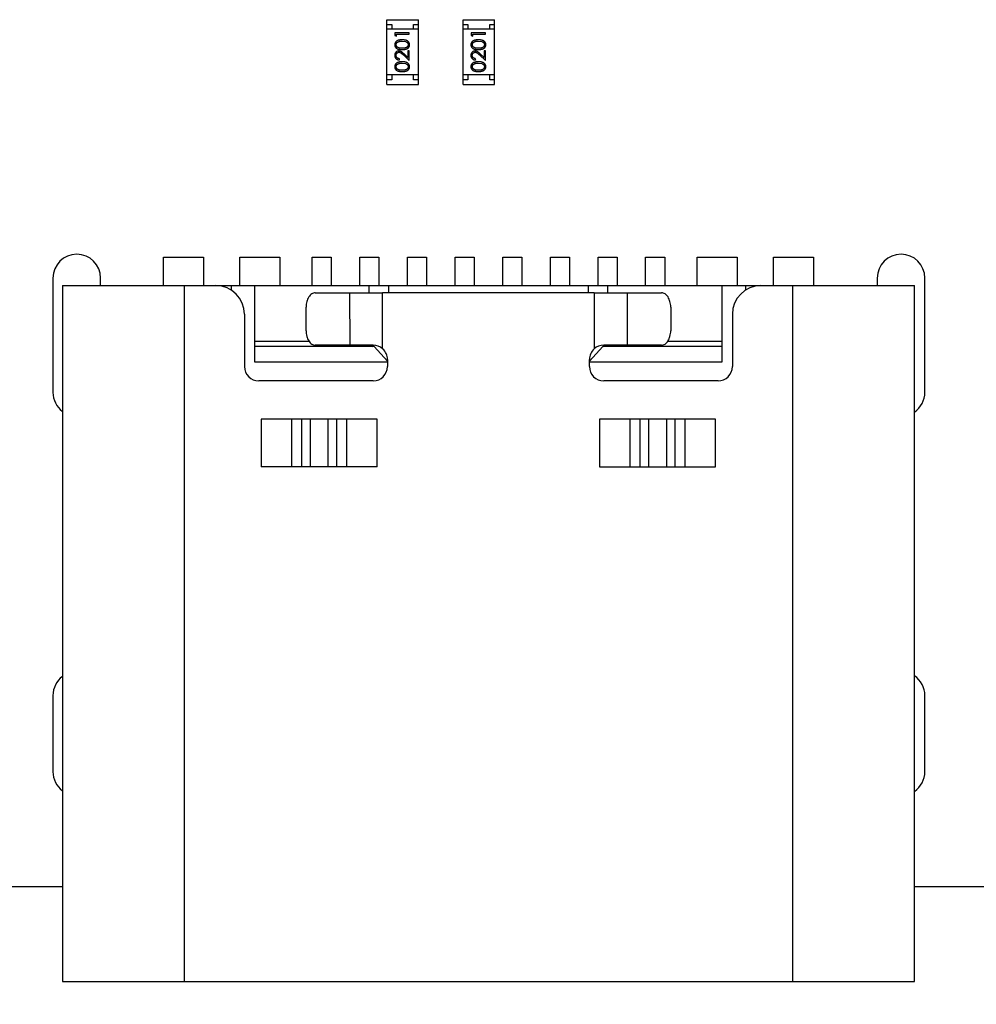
# Model space of a CAD drawing. Header units: inches. Extents: x -13 to 240, y -18 to 126.
# Tile 32 of 112: x 193 to 203, y 23 to 34. Entities that reach past the tile are written whole.
import ezdxf

# ---------------------------------------------------------------- set-up
doc = ezdxf.new("R2010")
doc.units = ezdxf.units.IN
doc.header["$LTSCALE"] = 1.21
doc.header["$MEASUREMENT"] = 0
doc.header["$PDMODE"] = 3
doc.header["$PDSIZE"] = 0.3125
doc.layers.get('0').update_dxf_attribs({"linetype": 'CONTINUOUS'})
doc.layers.get('Defpoints').update_dxf_attribs({"linetype": 'CONTINUOUS'})
doc.layers.add('DIM', color=3, linetype='CONTINUOUS')
doc.styles.get("Standard").update_dxf_attribs({"font": 'txt', "width": 0.8})
doc.dimstyles.get("Standard").update_dxf_attribs({"dimtxt": 0.15625, "dimasz": 0.1875, "dimexe": 0.125, "dimexo": 0.0625, "dimgap": 0.09, "dimtad": 0, "dimtih": 1, "dimtoh": 1, "dimzin": 4, "dimdsep": 46, "dimtxsty": 'Standard', "dimblk": '_FILLED', "dimblk1": '_FILLED', "dimblk2": '_FILLED', "dimcen": 0.09, "dimazin": 1, "dimtp": 0.01, "dimtm": 0.01, "dimtfac": 1, "dimtofl": 0, "dimtmove": 0, "dimatfit": 3, "dimldrblk": '_FILLED', "dimfxl": 1, "dimtolj": 1, "dimtzin": 4, "dimarcsym": 0})

# ---------------------------------------------------------------- blocks, each defined once
blk = doc.blocks.new('_FILLED')
at = {"color": 0, "linetype": 'ByBlock'}
blk.add_solid([(0, 0), (-1, 0.1667), (-1, -0.1667)], dxfattribs=at)
blk = doc.blocks.new('*D60')
at = {"layer": 'Defpoints', "color": 0}
for p in [(188.056, 24.716), (208.056, 24.716), (188.056, 12.773)]:
    blk.add_point(p, dxfattribs=at)
at = {"layer": 'DIM', "color": 0, "lineweight": -2}
for p, q in [((188.056, 24.654), (188.056, 12.648)), ((208.056, 24.654), (208.056, 12.648)), ((190.056, 12.773), (195.166, 12.773)), ((206.056, 12.773), (200.946, 12.773))]:
    blk.add_line(p, q, dxfattribs=at)
at = {"layer": 'DIM', "color": 0, "lineweight": -2, "xscale": 2, "yscale": 2, "zscale": 2, "rotation": 180}
blk.add_blockref('_FILLED', (188.056, 12.773), dxfattribs=at)
at = {"layer": 'DIM', "color": 0, "lineweight": -2, "xscale": 2, "yscale": 2, "zscale": 2}
blk.add_blockref('_FILLED', (208.056, 12.773), dxfattribs=at)
at = {"layer": 'DIM', "color": 0, "insert": (198.056, 12.773), "char_height": 2, "attachment_point": 5}
blk.add_mtext('\\A1;20.00', dxfattribs=at)

msp = doc.modelspace()

# ---------------------------------------------------------------- linework, layer by layer
at = {"color": 7, "linetype": 'Continuous'}
for p, q in [((197.012, 32.876), (197.012, 33.556)), ((197.012, 33.556), (197.342, 33.556)), ((197.012, 33.506), (197.062, 33.506)), ((197.062, 33.506), (197.062, 33.456)), ((197.292, 33.456), (197.292, 33.506)), ((197.292, 33.506), (197.342, 33.506)), ((197.342, 32.876), (197.342, 33.556)), ((197.812, 32.876), (197.812, 33.556)), ((197.812, 33.556), (198.142, 33.556)), ((197.812, 33.506), (197.862, 33.506)), ((197.862, 33.506), (197.862, 33.456)), ((198.092, 33.456), (198.092, 33.506)), ((198.092, 33.506), (198.142, 33.506)), ((198.142, 32.876), (198.142, 33.556)), ((197.342, 33.456), (197.012, 33.456)), ((197.096, 33.418), (197.096, 33.39)), ((197.246, 33.418), (197.096, 33.418)), ((197.096, 33.39), (197.112, 33.382)), ((197.112, 33.382), (197.112, 33.405)), ((197.112, 33.405), (197.246, 33.405)), ((197.246, 33.405), (197.246, 33.418)), ((198.142, 33.456), (197.812, 33.456)), ((197.896, 33.418), (197.896, 33.39)), ((198.046, 33.418), (197.896, 33.418)), ((197.896, 33.39), (197.912, 33.382)), ((197.912, 33.382), (197.912, 33.405)), ((197.912, 33.405), (198.046, 33.405)), ((198.046, 33.405), (198.046, 33.418)), ((197.171, 33.332), (197.209, 33.326)), ((197.971, 33.332), (198.009, 33.326)), ((197.184, 33.186), (197.246, 33.128)), ((197.231, 33.16), (197.191, 33.197)), ((197.231, 33.23), (197.231, 33.16)), ((197.246, 33.23), (197.231, 33.23)), ((197.246, 33.128), (197.246, 33.23)), ((197.984, 33.186), (198.046, 33.128)), ((198.031, 33.16), (197.991, 33.197)), ((198.031, 33.23), (198.031, 33.16)), ((198.046, 33.23), (198.031, 33.23)), ((198.046, 33.128), (198.046, 33.23)), ((197.143, 33.133), (197.143, 33.147)), ((197.171, 33.101), (197.209, 33.095)), ((197.943, 33.133), (197.943, 33.147)), ((197.971, 33.101), (198.009, 33.095)), ((197.342, 32.976), (197.012, 32.976)), ((197.062, 32.976), (197.062, 32.926)), ((197.292, 32.926), (197.292, 32.976)), ((198.142, 32.976), (197.812, 32.976)), ((197.862, 32.976), (197.862, 32.926)), ((198.092, 32.926), (198.092, 32.976)), ((197.062, 32.926), (197.012, 32.926)), ((197.012, 32.876), (197.342, 32.876)), ((197.342, 32.926), (197.292, 32.926)), ((197.862, 32.926), (197.812, 32.926)), ((197.812, 32.876), (198.142, 32.876)), ((198.142, 32.926), (198.092, 32.926)), ((194.667, 30.766), (194.667, 31.066)), ((194.667, 31.066), (195.087, 31.066)), ((195.087, 31.066), (195.087, 30.766)), ((195.467, 30.766), (195.467, 31.066)), ((195.467, 31.066), (195.887, 31.066)), ((195.887, 31.066), (195.887, 30.766)), ((196.227, 30.766), (196.227, 31.066)), ((196.227, 31.066), (196.427, 31.066)), ((196.427, 31.066), (196.427, 30.766)), ((196.727, 30.766), (196.727, 31.066)), ((196.727, 31.066), (196.927, 31.066)), ((196.927, 31.066), (196.927, 30.766)), ((197.227, 30.766), (197.227, 31.066)), ((197.227, 31.066), (197.427, 31.066)), ((197.427, 31.066), (197.427, 30.766)), ((197.727, 30.766), (197.727, 31.066)), ((197.727, 31.066), (197.927, 31.066)), ((197.927, 31.066), (197.927, 30.766)), ((198.227, 30.766), (198.227, 31.066)), ((198.227, 31.066), (198.427, 31.066)), ((198.427, 31.066), (198.427, 30.766)), ((198.727, 30.766), (198.727, 31.066)), ((198.727, 31.066), (198.927, 31.066)), ((198.927, 31.066), (198.927, 30.766)), ((199.227, 31.066), (199.427, 31.066)), ((199.227, 30.766), (199.227, 31.066)), ((199.427, 31.066), (199.427, 30.766)), ((199.727, 31.066), (199.927, 31.066)), ((199.727, 30.766), (199.727, 31.066)), ((199.927, 31.066), (199.927, 30.766)), ((200.267, 31.066), (200.687, 31.066)), ((200.267, 30.766), (200.267, 31.066)), ((200.687, 31.066), (200.687, 30.766)), ((201.067, 31.066), (201.487, 31.066)), ((201.067, 30.766), (201.067, 31.066)), ((201.487, 31.066), (201.487, 30.766)), ((193.507, 30.846), (193.507, 29.646)), ((194.007, 30.766), (194.007, 30.846)), ((202.157, 30.846), (202.157, 30.766)), ((202.657, 29.646), (202.657, 30.846)), ((193.607, 30.766), (193.607, 23.466)), ((193.607, 30.766), (202.547, 30.766)), ((194.887, 23.466), (194.887, 30.766)), ((195.377, 30.766), (195.377, 30.719)), ((195.627, 29.963), (195.627, 30.766)), ((196.26, 30.691), (196.62, 30.691)), ((196.62, 30.691), (196.621, 30.141)), ((196.621, 30.691), (196.966, 30.691)), ((196.827, 30.691), (196.827, 30.766)), ((196.967, 30.103), (196.967, 30.691)), ((199.187, 30.691), (196.967, 30.691)), ((197.027, 30.766), (197.027, 30.691)), ((199.127, 30.691), (199.127, 30.766)), ((199.187, 30.691), (199.532, 30.691)), ((199.187, 30.691), (199.187, 30.103)), ((199.327, 30.766), (199.327, 30.691)), ((199.532, 30.691), (199.893, 30.691)), ((199.532, 30.691), (199.532, 30.141)), ((200.527, 30.766), (200.527, 29.963)), ((200.777, 30.719), (200.777, 30.766)), ((201.267, 30.766), (201.267, 23.466)), ((202.547, 23.466), (202.547, 30.766)), ((196.164, 30.291), (196.164, 30.541)), ((199.99, 30.541), (199.99, 30.291)), ((195.517, 30.466), (195.517, 29.916)), ((200.637, 30.466), (200.637, 29.916)), ((195.627, 30.183), (196.195, 30.183)), ((199.958, 30.183), (200.527, 30.183)), ((196.877, 30.126), (195.627, 30.126)), ((196.621, 30.141), (196.26, 30.141)), ((196.867, 30.141), (196.621, 30.141)), ((196.827, 30.131), (196.827, 30.141)), ((196.827, 30.131), (196.865, 30.127)), ((196.877, 30.126), (197.017, 29.974)), ((199.137, 29.974), (199.276, 30.126)), ((200.527, 30.126), (199.276, 30.126)), ((199.532, 30.141), (199.287, 30.141)), ((199.288, 30.127), (199.327, 30.131)), ((199.327, 30.141), (199.327, 30.131)), ((199.893, 30.141), (199.532, 30.141)), ((197.017, 29.963), (195.627, 29.963)), ((197.017, 29.991), (197.017, 29.916)), ((199.137, 29.916), (199.137, 29.991)), ((200.527, 29.963), (199.137, 29.963)), ((196.867, 29.766), (195.667, 29.766)), ((200.487, 29.766), (199.287, 29.766)), ((195.693, 29.366), (195.693, 28.866)), ((196.908, 29.366), (195.693, 29.366)), ((196.013, 28.866), (196.013, 29.366)), ((196.116, 29.366), (196.116, 28.866)), ((196.208, 28.866), (196.208, 29.366)), ((196.393, 29.366), (196.393, 28.866)), ((196.485, 28.866), (196.485, 29.366)), ((196.588, 29.366), (196.588, 28.866)), ((196.908, 28.866), (196.908, 29.366)), ((200.459, 29.366), (199.244, 29.366)), ((199.244, 29.366), (199.244, 28.866)), ((199.564, 28.866), (199.564, 29.366)), ((199.667, 29.366), (199.667, 28.866)), ((199.759, 28.866), (199.759, 29.366)), ((199.944, 29.366), (199.944, 28.866)), ((200.036, 28.866), (200.036, 29.366)), ((200.139, 29.366), (200.139, 28.866)), ((200.459, 28.866), (200.459, 29.366)), ((196.908, 28.866), (195.693, 28.866)), ((199.244, 28.866), (200.459, 28.866)), ((193.507, 26.466), (193.507, 25.666)), ((202.657, 25.666), (202.657, 26.466)), ((171.827, 24.466), (193.607, 24.463)), ((202.547, 24.461), (224.327, 24.458)), ((193.607, 23.466), (202.547, 23.466))]:
    msp.add_line(p, q, dxfattribs=at)
for centre, radius, start, end in [((193.757, 30.846), 0.25, 0, 180), ((202.407, 30.846), 0.25, 0, 180), ((195.217, 30.466), 0.3, 0, 90), ((200.937, 30.466), 0.3, 90, 180), ((196.866, 29.99), 0.151, 48.2409, 89.8721), ((196.867, 29.991), 0.15, 0, 48.1996), ((199.287, 29.991), 0.15, 131.7701, 180), ((199.288, 29.989), 0.152, 90.3477, 131.5914), ((195.667, 29.916), 0.15, 180, 270), ((196.867, 29.916), 0.15, 270, 0), ((199.287, 29.916), 0.15, 180, 270), ((200.487, 29.916), 0.15, 270, 0), ((193.757, 29.646), 0.25, 180, 232.8795), ((202.407, 29.646), 0.25, 304.4578, 0), ((193.757, 26.466), 0.25, 127.061, 180), ((202.407, 26.466), 0.25, 0, 55.4919), ((193.757, 25.666), 0.25, 180, 232.8802), ((202.407, 25.666), 0.25, 304.4578, 0)]:
    msp.add_arc(centre, radius, start, end, dxfattribs=at)
for points, knots in [([(197.171, 33.345), (197.169, 33.345), (197.165, 33.345), (197.158, 33.345), (197.152, 33.344), (197.146, 33.343), (197.141, 33.342), (197.135, 33.341), (197.131, 33.34), (197.126, 33.338), (197.122, 33.336), (197.118, 33.335), (197.115, 33.332), (197.111, 33.33), (197.108, 33.328), (197.106, 33.325), (197.103, 33.322), (197.101, 33.32), (197.099, 33.317), (197.097, 33.313), (197.096, 33.31), (197.095, 33.307), (197.094, 33.304), (197.093, 33.3), (197.093, 33.297), (197.093, 33.294), (197.093, 33.293)], [0, 0, 0, 0, 0.065278, 0.127205, 0.186168, 0.241675, 0.294115, 0.343609, 0.390387, 0.434463, 0.476646, 0.517002, 0.555936, 0.593716, 0.630057, 0.665601, 0.700745, 0.734917, 0.768681, 0.802087, 0.834849, 0.867433, 0.900138, 0.932806, 0.966212, 1, 1, 1, 1]), ([(197.093, 33.293), (197.093, 33.292), (197.093, 33.29), (197.093, 33.286), (197.094, 33.283), (197.095, 33.28), (197.096, 33.276), (197.097, 33.273), (197.099, 33.27), (197.101, 33.267), (197.103, 33.264), (197.106, 33.262), (197.108, 33.259), (197.111, 33.257), (197.114, 33.255), (197.118, 33.253), (197.122, 33.251), (197.126, 33.249), (197.13, 33.248), (197.135, 33.247), (197.14, 33.245), (197.145, 33.245), (197.151, 33.244), (197.158, 33.243), (197.164, 33.243), (197.169, 33.243), (197.171, 33.243)], [0, 0, 0, 0, 0.033742, 0.066533, 0.099153, 0.13154, 0.164087, 0.196563, 0.229707, 0.263315, 0.297504, 0.331686, 0.366482, 0.4021, 0.438958, 0.476748, 0.515985, 0.556589, 0.599519, 0.645765, 0.695487, 0.748721, 0.805687, 0.866754, 0.931405, 1, 1, 1, 1]), ([(197.108, 33.294), (197.108, 33.295), (197.108, 33.299), (197.109, 33.303), (197.112, 33.308), (197.114, 33.312), (197.116, 33.315), (197.118, 33.317), (197.12, 33.319), (197.123, 33.321), (197.126, 33.322), (197.129, 33.324), (197.132, 33.325), (197.135, 33.327), (197.139, 33.328), (197.143, 33.329), (197.147, 33.33), (197.151, 33.33), (197.156, 33.331), (197.161, 33.331), (197.166, 33.331), (197.17, 33.332), (197.171, 33.332)], [0, 0, 0, 0, 0.059689, 0.119507, 0.181075, 0.246162, 0.279894, 0.314468, 0.350403, 0.387474, 0.426147, 0.466624, 0.508745, 0.553328, 0.600058, 0.649177, 0.700552, 0.754894, 0.811825, 0.871514, 0.934319, 1, 1, 1, 1]), ([(197.171, 33.257), (197.169, 33.257), (197.165, 33.257), (197.16, 33.257), (197.155, 33.257), (197.15, 33.258), (197.145, 33.258), (197.141, 33.259), (197.137, 33.26), (197.134, 33.261), (197.131, 33.262), (197.128, 33.264), (197.125, 33.265), (197.123, 33.267), (197.12, 33.269), (197.118, 33.27), (197.116, 33.272), (197.114, 33.275), (197.112, 33.279), (197.109, 33.284), (197.108, 33.289), (197.108, 33.292), (197.108, 33.294)], [0, 0, 0, 0, 0.073302, 0.142286, 0.206253, 0.266017, 0.321612, 0.372532, 0.419497, 0.462398, 0.502825, 0.541489, 0.579034, 0.615143, 0.650298, 0.684912, 0.718701, 0.752189, 0.817245, 0.879117, 0.939613, 1, 1, 1, 1]), ([(197.25, 33.293), (197.25, 33.294), (197.25, 33.297), (197.25, 33.3), (197.249, 33.304), (197.248, 33.307), (197.247, 33.31), (197.245, 33.314), (197.244, 33.317), (197.242, 33.32), (197.239, 33.323), (197.237, 33.325), (197.234, 33.328), (197.231, 33.33), (197.228, 33.333), (197.224, 33.335), (197.22, 33.337), (197.216, 33.338), (197.212, 33.34), (197.207, 33.341), (197.202, 33.342), (197.197, 33.343), (197.191, 33.344), (197.185, 33.345), (197.178, 33.345), (197.174, 33.345), (197.171, 33.345)], [0, 0, 0, 0, 0.033824, 0.067298, 0.10028, 0.133019, 0.165736, 0.198792, 0.232372, 0.266409, 0.301016, 0.336196, 0.371972, 0.408574, 0.446394, 0.485225, 0.525372, 0.567224, 0.611081, 0.65775, 0.70702, 0.759235, 0.814484, 0.873227, 0.934937, 1, 1, 1, 1]), ([(197.235, 33.294), (197.235, 33.292), (197.235, 33.289), (197.233, 33.284), (197.231, 33.279), (197.229, 33.275), (197.227, 33.272), (197.225, 33.27), (197.222, 33.269), (197.22, 33.267), (197.218, 33.265), (197.215, 33.264), (197.212, 33.262), (197.209, 33.261), (197.205, 33.26), (197.202, 33.259), (197.198, 33.258), (197.193, 33.258), (197.188, 33.257), (197.183, 33.257), (197.177, 33.257), (197.173, 33.257), (197.171, 33.257)], [0, 0, 0, 0, 0.060034, 0.120278, 0.182348, 0.247919, 0.281641, 0.315701, 0.350322, 0.385703, 0.421819, 0.459196, 0.497866, 0.538301, 0.58121, 0.628183, 0.679403, 0.734699, 0.794074, 0.858416, 0.927049, 1, 1, 1, 1]), ([(197.171, 33.243), (197.174, 33.243), (197.178, 33.243), (197.185, 33.243), (197.192, 33.244), (197.198, 33.245), (197.203, 33.246), (197.208, 33.247), (197.213, 33.248), (197.217, 33.249), (197.221, 33.251), (197.225, 33.253), (197.228, 33.255), (197.232, 33.257), (197.235, 33.259), (197.237, 33.262), (197.24, 33.265), (197.242, 33.267), (197.244, 33.27), (197.246, 33.273), (197.247, 33.276), (197.248, 33.28), (197.249, 33.283), (197.25, 33.286), (197.25, 33.29), (197.25, 33.292), (197.25, 33.293)], [0, 0, 0, 0, 0.068113, 0.132564, 0.193427, 0.250218, 0.303569, 0.353576, 0.400235, 0.443586, 0.484619, 0.524292, 0.56238, 0.599049, 0.63494, 0.669782, 0.704009, 0.737842, 0.771098, 0.803896, 0.836415, 0.868639, 0.900715, 0.933378, 0.966213, 1, 1, 1, 1]), ([(197.209, 33.326), (197.21, 33.325), (197.212, 33.325), (197.215, 33.323), (197.218, 33.322), (197.22, 33.32), (197.223, 33.319), (197.225, 33.317), (197.227, 33.315), (197.229, 33.312), (197.231, 33.308), (197.233, 33.304), (197.235, 33.299), (197.235, 33.295), (197.235, 33.294)], [0, 0, 0, 0, 0.075949, 0.148549, 0.218996, 0.286119, 0.351826, 0.416074, 0.478265, 0.540325, 0.660405, 0.774606, 0.887187, 1, 1, 1, 1]), ([(197.971, 33.345), (197.969, 33.345), (197.965, 33.345), (197.958, 33.345), (197.952, 33.344), (197.946, 33.343), (197.941, 33.342), (197.935, 33.341), (197.931, 33.34), (197.926, 33.338), (197.922, 33.336), (197.918, 33.335), (197.915, 33.332), (197.911, 33.33), (197.908, 33.328), (197.906, 33.325), (197.903, 33.322), (197.901, 33.32), (197.899, 33.317), (197.897, 33.313), (197.896, 33.31), (197.895, 33.307), (197.894, 33.304), (197.893, 33.3), (197.893, 33.297), (197.893, 33.294), (197.893, 33.293)], [0, 0, 0, 0, 0.065278, 0.127205, 0.186168, 0.241675, 0.294115, 0.343609, 0.390387, 0.434463, 0.476646, 0.517002, 0.555936, 0.593716, 0.630057, 0.665601, 0.700745, 0.734917, 0.768681, 0.802087, 0.834849, 0.867433, 0.900138, 0.932806, 0.966212, 1, 1, 1, 1]), ([(197.893, 33.293), (197.893, 33.292), (197.893, 33.29), (197.893, 33.286), (197.894, 33.283), (197.895, 33.28), (197.896, 33.276), (197.897, 33.273), (197.899, 33.27), (197.901, 33.267), (197.903, 33.264), (197.906, 33.262), (197.908, 33.259), (197.911, 33.257), (197.914, 33.255), (197.918, 33.253), (197.922, 33.251), (197.926, 33.249), (197.93, 33.248), (197.935, 33.247), (197.94, 33.245), (197.945, 33.245), (197.951, 33.244), (197.958, 33.243), (197.964, 33.243), (197.969, 33.243), (197.971, 33.243)], [0, 0, 0, 0, 0.033742, 0.066533, 0.099153, 0.13154, 0.164087, 0.196563, 0.229707, 0.263315, 0.297504, 0.331686, 0.366482, 0.4021, 0.438958, 0.476748, 0.515985, 0.556589, 0.599519, 0.645765, 0.695487, 0.748721, 0.805687, 0.866754, 0.931405, 1, 1, 1, 1]), ([(197.908, 33.294), (197.908, 33.295), (197.908, 33.299), (197.909, 33.303), (197.912, 33.308), (197.914, 33.312), (197.916, 33.315), (197.918, 33.317), (197.92, 33.319), (197.923, 33.321), (197.926, 33.322), (197.929, 33.324), (197.932, 33.325), (197.935, 33.327), (197.939, 33.328), (197.943, 33.329), (197.947, 33.33), (197.951, 33.33), (197.956, 33.331), (197.961, 33.331), (197.966, 33.331), (197.97, 33.332), (197.971, 33.332)], [0, 0, 0, 0, 0.059689, 0.119507, 0.181075, 0.246162, 0.279894, 0.314468, 0.350403, 0.387474, 0.426147, 0.466624, 0.508745, 0.553328, 0.600058, 0.649177, 0.700552, 0.754894, 0.811825, 0.871514, 0.934319, 1, 1, 1, 1]), ([(197.971, 33.257), (197.969, 33.257), (197.965, 33.257), (197.96, 33.257), (197.954, 33.257), (197.95, 33.258), (197.945, 33.258), (197.941, 33.259), (197.937, 33.26), (197.934, 33.261), (197.931, 33.262), (197.928, 33.264), (197.925, 33.265), (197.923, 33.267), (197.92, 33.269), (197.918, 33.27), (197.916, 33.272), (197.914, 33.275), (197.912, 33.279), (197.909, 33.284), (197.908, 33.289), (197.908, 33.292), (197.908, 33.294)], [0, 0, 0, 0, 0.073302, 0.142286, 0.206253, 0.266017, 0.321612, 0.372532, 0.419497, 0.462398, 0.502825, 0.541489, 0.579034, 0.615143, 0.650298, 0.684912, 0.718701, 0.752189, 0.817245, 0.879117, 0.939613, 1, 1, 1, 1]), ([(198.05, 33.293), (198.05, 33.294), (198.05, 33.297), (198.05, 33.3), (198.049, 33.304), (198.048, 33.307), (198.047, 33.31), (198.045, 33.314), (198.044, 33.317), (198.042, 33.32), (198.039, 33.323), (198.037, 33.325), (198.034, 33.328), (198.031, 33.33), (198.028, 33.333), (198.024, 33.335), (198.02, 33.337), (198.016, 33.338), (198.012, 33.34), (198.007, 33.341), (198.002, 33.342), (197.997, 33.343), (197.991, 33.344), (197.985, 33.345), (197.978, 33.345), (197.974, 33.345), (197.971, 33.345)], [0, 0, 0, 0, 0.033824, 0.067298, 0.10028, 0.133019, 0.165736, 0.198792, 0.232372, 0.266409, 0.301016, 0.336196, 0.371972, 0.408574, 0.446394, 0.485225, 0.525372, 0.567224, 0.611081, 0.65775, 0.70702, 0.759235, 0.814484, 0.873227, 0.934937, 1, 1, 1, 1]), ([(198.035, 33.294), (198.035, 33.292), (198.035, 33.289), (198.033, 33.284), (198.031, 33.279), (198.029, 33.275), (198.027, 33.272), (198.025, 33.27), (198.022, 33.269), (198.02, 33.267), (198.018, 33.265), (198.015, 33.264), (198.012, 33.262), (198.009, 33.261), (198.005, 33.26), (198.002, 33.259), (197.998, 33.258), (197.993, 33.258), (197.988, 33.257), (197.983, 33.257), (197.977, 33.257), (197.973, 33.257), (197.971, 33.257)], [0, 0, 0, 0, 0.060034, 0.120278, 0.182348, 0.247919, 0.281641, 0.315701, 0.350322, 0.385703, 0.421819, 0.459196, 0.497866, 0.538301, 0.58121, 0.628183, 0.679403, 0.734699, 0.794074, 0.858416, 0.927049, 1, 1, 1, 1]), ([(197.971, 33.243), (197.974, 33.243), (197.978, 33.243), (197.985, 33.243), (197.992, 33.244), (197.998, 33.245), (198.003, 33.246), (198.008, 33.247), (198.013, 33.248), (198.017, 33.249), (198.021, 33.251), (198.025, 33.253), (198.028, 33.255), (198.032, 33.257), (198.035, 33.259), (198.037, 33.262), (198.04, 33.265), (198.042, 33.267), (198.044, 33.27), (198.046, 33.273), (198.047, 33.276), (198.048, 33.28), (198.049, 33.283), (198.05, 33.286), (198.05, 33.29), (198.05, 33.292), (198.05, 33.293)], [0, 0, 0, 0, 0.068113, 0.132564, 0.193427, 0.250218, 0.303569, 0.353576, 0.400235, 0.443586, 0.484619, 0.524292, 0.56238, 0.599049, 0.63494, 0.669782, 0.704009, 0.737842, 0.771098, 0.803896, 0.836415, 0.868639, 0.900715, 0.933378, 0.966213, 1, 1, 1, 1]), ([(198.009, 33.326), (198.01, 33.325), (198.012, 33.325), (198.015, 33.323), (198.018, 33.322), (198.02, 33.32), (198.023, 33.319), (198.025, 33.317), (198.027, 33.315), (198.029, 33.312), (198.031, 33.308), (198.033, 33.304), (198.035, 33.299), (198.035, 33.295), (198.035, 33.294)], [0, 0, 0, 0, 0.075949, 0.148549, 0.218996, 0.286119, 0.351826, 0.416074, 0.478265, 0.540325, 0.660405, 0.774606, 0.887187, 1, 1, 1, 1]), ([(197.137, 33.228), (197.136, 33.228), (197.133, 33.228), (197.128, 33.227), (197.124, 33.226), (197.12, 33.225), (197.116, 33.223), (197.113, 33.221), (197.109, 33.218), (197.106, 33.215), (197.103, 33.212), (197.1, 33.208), (197.098, 33.205), (197.096, 33.201), (197.094, 33.196), (197.093, 33.192), (197.093, 33.187), (197.093, 33.184), (197.093, 33.182)], [0, 0, 0, 0, 0.06271, 0.123347, 0.183401, 0.242828, 0.302097, 0.36242, 0.423725, 0.487032, 0.550491, 0.612709, 0.674265, 0.73617, 0.799211, 0.863483, 0.930525, 1, 1, 1, 1]), ([(197.093, 33.182), (197.093, 33.181), (197.093, 33.177), (197.093, 33.173), (197.094, 33.168), (197.096, 33.164), (197.098, 33.159), (197.1, 33.155), (197.103, 33.151), (197.107, 33.148), (197.11, 33.145), (197.114, 33.142), (197.118, 33.139), (197.123, 33.137), (197.127, 33.136), (197.132, 33.135), (197.137, 33.134), (197.141, 33.134), (197.143, 33.133)], [0, 0, 0, 0, 0.06445, 0.126725, 0.187421, 0.247417, 0.306749, 0.366595, 0.427749, 0.490235, 0.553031, 0.614805, 0.676505, 0.738096, 0.801021, 0.864897, 0.931209, 1, 1, 1, 1]), ([(197.108, 33.182), (197.108, 33.183), (197.108, 33.185), (197.108, 33.188), (197.109, 33.191), (197.11, 33.194), (197.111, 33.197), (197.113, 33.2), (197.115, 33.202), (197.117, 33.205), (197.119, 33.207), (197.122, 33.209), (197.124, 33.211), (197.127, 33.212), (197.129, 33.213), (197.132, 33.214), (197.135, 33.214), (197.137, 33.214), (197.138, 33.214)], [0, 0, 0, 0, 0.068027, 0.133505, 0.19695, 0.26027, 0.322741, 0.384982, 0.448465, 0.513424, 0.578224, 0.640011, 0.700094, 0.760067, 0.819012, 0.877878, 0.938035, 1, 1, 1, 1]), ([(197.143, 33.147), (197.141, 33.147), (197.139, 33.147), (197.135, 33.148), (197.131, 33.149), (197.128, 33.15), (197.125, 33.152), (197.122, 33.153), (197.119, 33.155), (197.117, 33.158), (197.115, 33.16), (197.113, 33.163), (197.111, 33.166), (197.11, 33.169), (197.109, 33.172), (197.108, 33.175), (197.108, 33.178), (197.108, 33.181), (197.108, 33.182)], [0, 0, 0, 0, 0.073648, 0.143686, 0.210962, 0.275557, 0.338064, 0.399311, 0.4594, 0.51934, 0.579024, 0.637809, 0.695959, 0.754122, 0.813113, 0.873453, 0.935561, 1, 1, 1, 1]), ([(197.191, 33.197), (197.189, 33.199), (197.186, 33.202), (197.182, 33.206), (197.178, 33.209), (197.174, 33.212), (197.17, 33.215), (197.167, 33.218), (197.164, 33.22), (197.16, 33.222), (197.155, 33.224), (197.149, 33.226), (197.143, 33.227), (197.139, 33.228), (197.137, 33.228)], [0, 0, 0, 0, 0.09953, 0.192079, 0.277712, 0.357454, 0.429648, 0.495771, 0.555538, 0.608657, 0.707578, 0.804328, 0.901298, 1, 1, 1, 1]), ([(197.138, 33.214), (197.14, 33.214), (197.143, 33.214), (197.148, 33.213), (197.153, 33.211), (197.156, 33.209), (197.16, 33.207), (197.162, 33.205), (197.165, 33.203), (197.168, 33.2), (197.172, 33.197), (197.176, 33.194), (197.18, 33.19), (197.183, 33.187), (197.184, 33.186)], [0, 0, 0, 0, 0.088014, 0.174976, 0.2638, 0.355443, 0.406413, 0.465519, 0.533076, 0.609353, 0.693899, 0.787171, 0.889197, 1, 1, 1, 1]), ([(197.937, 33.228), (197.936, 33.228), (197.933, 33.228), (197.928, 33.227), (197.924, 33.226), (197.92, 33.225), (197.916, 33.223), (197.913, 33.221), (197.909, 33.218), (197.906, 33.215), (197.903, 33.212), (197.9, 33.208), (197.898, 33.205), (197.896, 33.201), (197.894, 33.196), (197.893, 33.192), (197.893, 33.187), (197.893, 33.184), (197.893, 33.182)], [0, 0, 0, 0, 0.06271, 0.123347, 0.183401, 0.242828, 0.302097, 0.36242, 0.423725, 0.487032, 0.550491, 0.612709, 0.674265, 0.73617, 0.799211, 0.863483, 0.930525, 1, 1, 1, 1]), ([(197.893, 33.182), (197.893, 33.181), (197.893, 33.177), (197.893, 33.173), (197.894, 33.168), (197.896, 33.164), (197.898, 33.159), (197.9, 33.155), (197.903, 33.151), (197.907, 33.148), (197.91, 33.145), (197.914, 33.142), (197.918, 33.139), (197.923, 33.137), (197.927, 33.136), (197.932, 33.135), (197.937, 33.134), (197.941, 33.134), (197.943, 33.133)], [0, 0, 0, 0, 0.06445, 0.126725, 0.187421, 0.247417, 0.306749, 0.366595, 0.427749, 0.490235, 0.553031, 0.614805, 0.676505, 0.738096, 0.801021, 0.864897, 0.931209, 1, 1, 1, 1]), ([(197.908, 33.182), (197.908, 33.183), (197.908, 33.185), (197.908, 33.188), (197.909, 33.191), (197.91, 33.194), (197.911, 33.197), (197.913, 33.2), (197.915, 33.202), (197.917, 33.205), (197.919, 33.207), (197.922, 33.209), (197.924, 33.211), (197.927, 33.212), (197.929, 33.213), (197.932, 33.214), (197.935, 33.214), (197.937, 33.214), (197.938, 33.214)], [0, 0, 0, 0, 0.068027, 0.133505, 0.19695, 0.26027, 0.322741, 0.384982, 0.448465, 0.513424, 0.578224, 0.640011, 0.700094, 0.760067, 0.819012, 0.877878, 0.938035, 1, 1, 1, 1]), ([(197.943, 33.147), (197.941, 33.147), (197.939, 33.147), (197.935, 33.148), (197.931, 33.149), (197.928, 33.15), (197.925, 33.152), (197.922, 33.153), (197.919, 33.155), (197.917, 33.158), (197.915, 33.16), (197.913, 33.163), (197.911, 33.166), (197.91, 33.169), (197.909, 33.172), (197.908, 33.175), (197.908, 33.178), (197.908, 33.181), (197.908, 33.182)], [0, 0, 0, 0, 0.073648, 0.143686, 0.210962, 0.275557, 0.338064, 0.399311, 0.4594, 0.51934, 0.579024, 0.637809, 0.695959, 0.754122, 0.813113, 0.873453, 0.935561, 1, 1, 1, 1]), ([(197.991, 33.197), (197.989, 33.199), (197.986, 33.202), (197.982, 33.206), (197.978, 33.209), (197.974, 33.212), (197.97, 33.215), (197.967, 33.218), (197.964, 33.22), (197.96, 33.222), (197.955, 33.224), (197.949, 33.226), (197.943, 33.227), (197.939, 33.228), (197.937, 33.228)], [0, 0, 0, 0, 0.09953, 0.192079, 0.277712, 0.357454, 0.429648, 0.495771, 0.555538, 0.608657, 0.707578, 0.804328, 0.901298, 1, 1, 1, 1]), ([(197.938, 33.214), (197.94, 33.214), (197.943, 33.214), (197.948, 33.213), (197.953, 33.211), (197.956, 33.209), (197.96, 33.207), (197.962, 33.205), (197.965, 33.203), (197.968, 33.2), (197.972, 33.197), (197.976, 33.194), (197.98, 33.19), (197.983, 33.187), (197.984, 33.186)], [0, 0, 0, 0, 0.088014, 0.174976, 0.2638, 0.355443, 0.406413, 0.465519, 0.533076, 0.609353, 0.693899, 0.787171, 0.889197, 1, 1, 1, 1]), ([(197.171, 33.114), (197.169, 33.114), (197.165, 33.114), (197.158, 33.114), (197.152, 33.113), (197.146, 33.113), (197.141, 33.112), (197.135, 33.11), (197.131, 33.109), (197.126, 33.107), (197.122, 33.106), (197.118, 33.104), (197.115, 33.102), (197.111, 33.099), (197.108, 33.097), (197.106, 33.094), (197.103, 33.092), (197.101, 33.089), (197.099, 33.086), (197.097, 33.083), (197.096, 33.08), (197.095, 33.076), (197.094, 33.073), (197.093, 33.07), (197.093, 33.066), (197.093, 33.064), (197.093, 33.062)], [0, 0, 0, 0, 0.065278, 0.127205, 0.186168, 0.241675, 0.294115, 0.343609, 0.390387, 0.434463, 0.476646, 0.517002, 0.555936, 0.593716, 0.630057, 0.665601, 0.700745, 0.734917, 0.768681, 0.802087, 0.834849, 0.867433, 0.900138, 0.932806, 0.966212, 1, 1, 1, 1]), ([(197.093, 33.062), (197.093, 33.061), (197.093, 33.059), (197.093, 33.055), (197.094, 33.052), (197.095, 33.049), (197.096, 33.046), (197.097, 33.043), (197.099, 33.039), (197.101, 33.037), (197.103, 33.034), (197.106, 33.031), (197.108, 33.029), (197.111, 33.026), (197.114, 33.024), (197.118, 33.022), (197.122, 33.02), (197.126, 33.019), (197.13, 33.017), (197.135, 33.016), (197.14, 33.015), (197.145, 33.014), (197.151, 33.013), (197.158, 33.013), (197.164, 33.012), (197.169, 33.012), (197.171, 33.012)], [0, 0, 0, 0, 0.033742, 0.066533, 0.099153, 0.13154, 0.164087, 0.196563, 0.229707, 0.263315, 0.297504, 0.331686, 0.366482, 0.4021, 0.438958, 0.476748, 0.515985, 0.556589, 0.599519, 0.645765, 0.695487, 0.748721, 0.805687, 0.866754, 0.931405, 1, 1, 1, 1]), ([(197.108, 33.063), (197.108, 33.065), (197.108, 33.068), (197.109, 33.073), (197.112, 33.077), (197.114, 33.081), (197.116, 33.084), (197.118, 33.086), (197.12, 33.088), (197.123, 33.09), (197.126, 33.091), (197.129, 33.093), (197.132, 33.094), (197.135, 33.096), (197.139, 33.097), (197.143, 33.098), (197.147, 33.099), (197.151, 33.1), (197.156, 33.1), (197.161, 33.101), (197.166, 33.101), (197.17, 33.101), (197.171, 33.101)], [0, 0, 0, 0, 0.059689, 0.119507, 0.181075, 0.246162, 0.279894, 0.314468, 0.350403, 0.387474, 0.426147, 0.466624, 0.508745, 0.553328, 0.600058, 0.649177, 0.700552, 0.754894, 0.811825, 0.871514, 0.934319, 1, 1, 1, 1]), ([(197.171, 33.026), (197.169, 33.026), (197.165, 33.026), (197.16, 33.026), (197.155, 33.026), (197.15, 33.027), (197.145, 33.028), (197.141, 33.028), (197.137, 33.029), (197.134, 33.03), (197.131, 33.032), (197.128, 33.033), (197.125, 33.034), (197.123, 33.036), (197.12, 33.038), (197.118, 33.04), (197.116, 33.042), (197.114, 33.045), (197.112, 33.048), (197.109, 33.053), (197.108, 33.058), (197.108, 33.061), (197.108, 33.063)], [0, 0, 0, 0, 0.073302, 0.142286, 0.206253, 0.266017, 0.321612, 0.372532, 0.419497, 0.462398, 0.502825, 0.541489, 0.579034, 0.615143, 0.650298, 0.684912, 0.718701, 0.752189, 0.817245, 0.879117, 0.939613, 1, 1, 1, 1]), ([(197.25, 33.062), (197.25, 33.064), (197.25, 33.066), (197.25, 33.07), (197.249, 33.073), (197.248, 33.076), (197.247, 33.08), (197.245, 33.083), (197.244, 33.086), (197.242, 33.089), (197.239, 33.092), (197.237, 33.095), (197.234, 33.097), (197.231, 33.1), (197.228, 33.102), (197.224, 33.104), (197.22, 33.106), (197.216, 33.108), (197.212, 33.109), (197.207, 33.11), (197.202, 33.112), (197.197, 33.113), (197.191, 33.113), (197.185, 33.114), (197.178, 33.114), (197.174, 33.114), (197.171, 33.114)], [0, 0, 0, 0, 0.033824, 0.067298, 0.10028, 0.133019, 0.165736, 0.198792, 0.232372, 0.266409, 0.301016, 0.336196, 0.371972, 0.408574, 0.446394, 0.485225, 0.525372, 0.567224, 0.611081, 0.65775, 0.70702, 0.759235, 0.814484, 0.873227, 0.934937, 1, 1, 1, 1]), ([(197.235, 33.063), (197.235, 33.061), (197.235, 33.058), (197.233, 33.053), (197.231, 33.048), (197.229, 33.045), (197.227, 33.042), (197.225, 33.04), (197.222, 33.038), (197.22, 33.036), (197.218, 33.034), (197.215, 33.033), (197.212, 33.032), (197.209, 33.03), (197.205, 33.029), (197.202, 33.028), (197.198, 33.028), (197.193, 33.027), (197.188, 33.026), (197.183, 33.026), (197.177, 33.026), (197.173, 33.026), (197.171, 33.026)], [0, 0, 0, 0, 0.060034, 0.120278, 0.182348, 0.247919, 0.281641, 0.315701, 0.350322, 0.385703, 0.421819, 0.459196, 0.497866, 0.538301, 0.58121, 0.628183, 0.679403, 0.734699, 0.794074, 0.858416, 0.927049, 1, 1, 1, 1]), ([(197.171, 33.012), (197.174, 33.012), (197.178, 33.012), (197.185, 33.013), (197.192, 33.013), (197.198, 33.014), (197.203, 33.015), (197.208, 33.016), (197.213, 33.017), (197.217, 33.019), (197.221, 33.02), (197.225, 33.022), (197.228, 33.024), (197.232, 33.026), (197.235, 33.029), (197.237, 33.031), (197.24, 33.034), (197.242, 33.037), (197.244, 33.04), (197.246, 33.043), (197.247, 33.046), (197.248, 33.049), (197.249, 33.052), (197.25, 33.055), (197.25, 33.059), (197.25, 33.061), (197.25, 33.062)], [0, 0, 0, 0, 0.068113, 0.132564, 0.193427, 0.250218, 0.303569, 0.353576, 0.400235, 0.443586, 0.484619, 0.524292, 0.56238, 0.599049, 0.63494, 0.669782, 0.704009, 0.737842, 0.771098, 0.803896, 0.836415, 0.868639, 0.900715, 0.933378, 0.966213, 1, 1, 1, 1]), ([(197.209, 33.095), (197.21, 33.095), (197.212, 33.094), (197.215, 33.093), (197.218, 33.091), (197.22, 33.09), (197.223, 33.088), (197.225, 33.086), (197.227, 33.084), (197.229, 33.081), (197.231, 33.077), (197.233, 33.073), (197.235, 33.068), (197.235, 33.065), (197.235, 33.063)], [0, 0, 0, 0, 0.075949, 0.148549, 0.218996, 0.286119, 0.351826, 0.416074, 0.478265, 0.540325, 0.660405, 0.774606, 0.887187, 1, 1, 1, 1]), ([(197.971, 33.114), (197.969, 33.114), (197.965, 33.114), (197.958, 33.114), (197.952, 33.113), (197.946, 33.113), (197.941, 33.112), (197.935, 33.11), (197.931, 33.109), (197.926, 33.107), (197.922, 33.106), (197.918, 33.104), (197.915, 33.102), (197.911, 33.099), (197.908, 33.097), (197.906, 33.094), (197.903, 33.092), (197.901, 33.089), (197.899, 33.086), (197.897, 33.083), (197.896, 33.08), (197.895, 33.076), (197.894, 33.073), (197.893, 33.07), (197.893, 33.066), (197.893, 33.064), (197.893, 33.062)], [0, 0, 0, 0, 0.065278, 0.127205, 0.186168, 0.241675, 0.294115, 0.343609, 0.390387, 0.434463, 0.476646, 0.517002, 0.555936, 0.593716, 0.630057, 0.665601, 0.700745, 0.734917, 0.768681, 0.802087, 0.834849, 0.867433, 0.900138, 0.932806, 0.966212, 1, 1, 1, 1]), ([(197.893, 33.062), (197.893, 33.061), (197.893, 33.059), (197.893, 33.055), (197.894, 33.052), (197.895, 33.049), (197.896, 33.046), (197.897, 33.043), (197.899, 33.039), (197.901, 33.037), (197.903, 33.034), (197.906, 33.031), (197.908, 33.029), (197.911, 33.026), (197.914, 33.024), (197.918, 33.022), (197.922, 33.02), (197.926, 33.019), (197.93, 33.017), (197.935, 33.016), (197.94, 33.015), (197.945, 33.014), (197.951, 33.013), (197.958, 33.013), (197.964, 33.012), (197.969, 33.012), (197.971, 33.012)], [0, 0, 0, 0, 0.033742, 0.066533, 0.099153, 0.13154, 0.164087, 0.196563, 0.229707, 0.263315, 0.297504, 0.331686, 0.366482, 0.4021, 0.438958, 0.476748, 0.515985, 0.556589, 0.599519, 0.645765, 0.695487, 0.748721, 0.805687, 0.866754, 0.931405, 1, 1, 1, 1]), ([(197.908, 33.063), (197.908, 33.065), (197.908, 33.068), (197.909, 33.073), (197.912, 33.077), (197.914, 33.081), (197.916, 33.084), (197.918, 33.086), (197.92, 33.088), (197.923, 33.09), (197.926, 33.091), (197.929, 33.093), (197.932, 33.094), (197.935, 33.096), (197.939, 33.097), (197.943, 33.098), (197.947, 33.099), (197.951, 33.1), (197.956, 33.1), (197.961, 33.101), (197.966, 33.101), (197.97, 33.101), (197.971, 33.101)], [0, 0, 0, 0, 0.059689, 0.119507, 0.181075, 0.246162, 0.279894, 0.314468, 0.350403, 0.387474, 0.426147, 0.466624, 0.508745, 0.553328, 0.600058, 0.649177, 0.700552, 0.754894, 0.811825, 0.871514, 0.934319, 1, 1, 1, 1]), ([(197.971, 33.026), (197.969, 33.026), (197.965, 33.026), (197.96, 33.026), (197.954, 33.026), (197.95, 33.027), (197.945, 33.028), (197.941, 33.028), (197.937, 33.029), (197.934, 33.03), (197.931, 33.032), (197.928, 33.033), (197.925, 33.034), (197.923, 33.036), (197.92, 33.038), (197.918, 33.04), (197.916, 33.042), (197.914, 33.045), (197.912, 33.048), (197.909, 33.053), (197.908, 33.058), (197.908, 33.061), (197.908, 33.063)], [0, 0, 0, 0, 0.073302, 0.142286, 0.206253, 0.266017, 0.321612, 0.372532, 0.419497, 0.462398, 0.502825, 0.541489, 0.579034, 0.615143, 0.650298, 0.684912, 0.718701, 0.752189, 0.817245, 0.879117, 0.939613, 1, 1, 1, 1]), ([(198.05, 33.062), (198.05, 33.064), (198.05, 33.066), (198.05, 33.07), (198.049, 33.073), (198.048, 33.076), (198.047, 33.08), (198.045, 33.083), (198.044, 33.086), (198.042, 33.089), (198.039, 33.092), (198.037, 33.095), (198.034, 33.097), (198.031, 33.1), (198.028, 33.102), (198.024, 33.104), (198.02, 33.106), (198.016, 33.108), (198.012, 33.109), (198.007, 33.11), (198.002, 33.112), (197.997, 33.113), (197.991, 33.113), (197.985, 33.114), (197.978, 33.114), (197.974, 33.114), (197.971, 33.114)], [0, 0, 0, 0, 0.033824, 0.067298, 0.10028, 0.133019, 0.165736, 0.198792, 0.232372, 0.266409, 0.301016, 0.336196, 0.371972, 0.408574, 0.446394, 0.485225, 0.525372, 0.567224, 0.611081, 0.65775, 0.70702, 0.759235, 0.814484, 0.873227, 0.934937, 1, 1, 1, 1]), ([(198.035, 33.063), (198.035, 33.061), (198.035, 33.058), (198.033, 33.053), (198.031, 33.048), (198.029, 33.045), (198.027, 33.042), (198.025, 33.04), (198.022, 33.038), (198.02, 33.036), (198.018, 33.034), (198.015, 33.033), (198.012, 33.032), (198.009, 33.03), (198.005, 33.029), (198.002, 33.028), (197.998, 33.028), (197.993, 33.027), (197.988, 33.026), (197.983, 33.026), (197.977, 33.026), (197.973, 33.026), (197.971, 33.026)], [0, 0, 0, 0, 0.060034, 0.120278, 0.182348, 0.247919, 0.281641, 0.315701, 0.350322, 0.385703, 0.421819, 0.459196, 0.497866, 0.538301, 0.58121, 0.628183, 0.679403, 0.734699, 0.794074, 0.858416, 0.927049, 1, 1, 1, 1]), ([(197.971, 33.012), (197.974, 33.012), (197.978, 33.012), (197.985, 33.013), (197.992, 33.013), (197.998, 33.014), (198.003, 33.015), (198.008, 33.016), (198.013, 33.017), (198.017, 33.019), (198.021, 33.02), (198.025, 33.022), (198.028, 33.024), (198.032, 33.026), (198.035, 33.029), (198.037, 33.031), (198.04, 33.034), (198.042, 33.037), (198.044, 33.04), (198.046, 33.043), (198.047, 33.046), (198.048, 33.049), (198.049, 33.052), (198.05, 33.055), (198.05, 33.059), (198.05, 33.061), (198.05, 33.062)], [0, 0, 0, 0, 0.068113, 0.132564, 0.193427, 0.250218, 0.303569, 0.353576, 0.400235, 0.443586, 0.484619, 0.524292, 0.56238, 0.599049, 0.63494, 0.669782, 0.704009, 0.737842, 0.771098, 0.803896, 0.836415, 0.868639, 0.900715, 0.933378, 0.966213, 1, 1, 1, 1]), ([(198.009, 33.095), (198.01, 33.095), (198.012, 33.094), (198.015, 33.093), (198.018, 33.091), (198.02, 33.09), (198.023, 33.088), (198.025, 33.086), (198.027, 33.084), (198.029, 33.081), (198.031, 33.077), (198.033, 33.073), (198.035, 33.068), (198.035, 33.065), (198.035, 33.063)], [0, 0, 0, 0, 0.075949, 0.148549, 0.218996, 0.286119, 0.351826, 0.416074, 0.478265, 0.540325, 0.660405, 0.774606, 0.887187, 1, 1, 1, 1]), ([(196.26, 30.691), (196.254, 30.691), (196.241, 30.689), (196.222, 30.68), (196.205, 30.666), (196.185, 30.64), (196.168, 30.598), (196.164, 30.561), (196.164, 30.541)], [0, 0, 0, 0, 0.097396, 0.199931, 0.310959, 0.43233, 0.703547, 1, 1, 1, 1]), ([(199.99, 30.541), (199.99, 30.561), (199.985, 30.598), (199.968, 30.64), (199.948, 30.666), (199.931, 30.68), (199.913, 30.689), (199.9, 30.691), (199.893, 30.691)], [0, 0, 0, 0, 0.296453, 0.567671, 0.689041, 0.800069, 0.902604, 1, 1, 1, 1]), ([(196.164, 30.291), (196.164, 30.272), (196.168, 30.235), (196.185, 30.193), (196.205, 30.167), (196.222, 30.152), (196.241, 30.143), (196.254, 30.141), (196.26, 30.141)], [0, 0, 0, 0, 0.296453, 0.567671, 0.689041, 0.800069, 0.902604, 1, 1, 1, 1]), ([(199.893, 30.141), (199.9, 30.141), (199.913, 30.143), (199.931, 30.152), (199.948, 30.167), (199.968, 30.193), (199.985, 30.235), (199.99, 30.272), (199.99, 30.291)], [0, 0, 0, 0, 0.097396, 0.199931, 0.310959, 0.43233, 0.703547, 1, 1, 1, 1])]:
    msp.add_open_spline(points, degree=3, knots=knots, dxfattribs=at)

# ---------------------------------------------------------------- dimensions: what is measured, and where the dimension line sits
at = {"layer": 'DIM'}
dim = msp.add_linear_dim(base=(188.056, 12.773), p1=(208.056, 24.716), p2=(188.056, 24.716), dimstyle='Standard', override={"dimtxt": 2, "dimasz": 2, "dimtih": 0, "dimtoh": 0, "dimzin": 0, "dimcen": 0.198, "dimadec": 0, "dimazin": 0, "dimtp": 0, "dimtm": 0, "dimtdec": 4, "dimtzin": 0}, dxfattribs=at)
dim.commit()
dim.dimension.update_dxf_attribs({"geometry": '*D60', "text_midpoint": (198.056, 12.773)})

doc.saveas('drawing.dxf')
